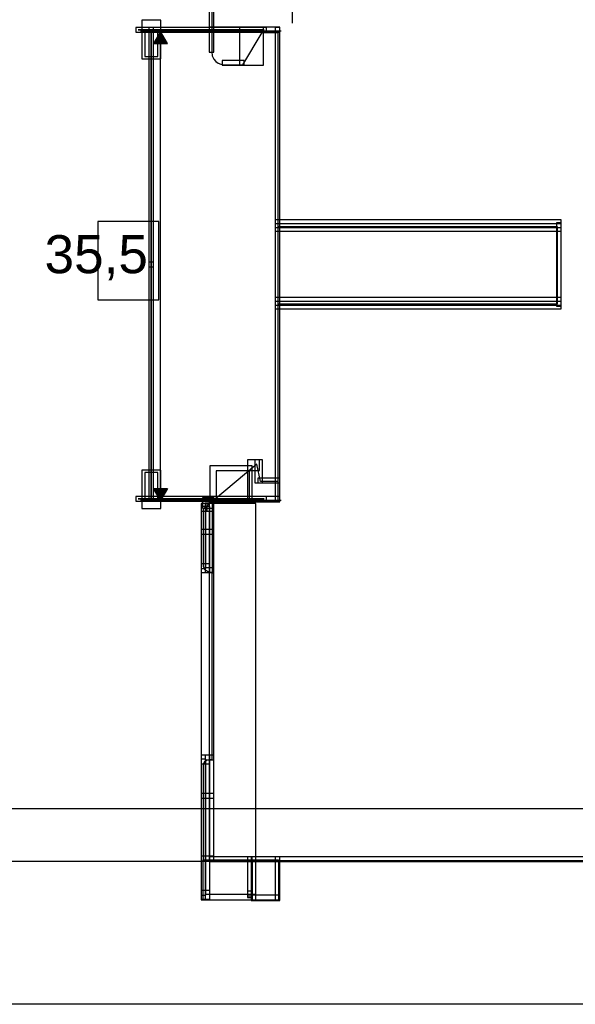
# Model space of a CAD drawing. Extents: x 0 to 566, y 0 to 372.
# Tile 22 of 24: x 265 to 384, y 0 to 211. Entities that reach past the tile are written whole.
import ezdxf

# ---------------------------------------------------------------- set-up
doc = ezdxf.new("R2010")
doc.units = 0
doc.layers.add('CAPA_1', color=7, linetype='CONTINUOUS')

# ---------------------------------------------------------------- blocks, each defined once
blk = doc.blocks.new('BLOCK_168')
at = {"layer": 'CAPA_1'}
blk.add_lwpolyline([(281.85, 151.16), (294.89, 151.16), (294.89, 167.92), (281.85, 167.92), (281.85, 151.16)], dxfattribs=at)
blk = doc.blocks.new('BLOCK_167')
at = {"layer": 'CAPA_1'}
blk.add_blockref('BLOCK_168', (0, 0), dxfattribs=at)
blk = doc.blocks.new('BLOCK_170')
at = {"layer": 'CAPA_1'}
blk.add_open_spline([(290.48, 209.04), (290.48, 209.04), (317.55, 209.04), (317.55, 209.04), (317.55, 209.04), (290.48, 209.04), (290.48, 209.04)], degree=3, knots=[0, 0, 0, 0, 1, 1, 1, 2, 2, 2, 2], dxfattribs=at)
blk = doc.blocks.new('BLOCK_169')
at = {"layer": 'CAPA_1'}
blk.add_blockref('BLOCK_170', (0, 0), dxfattribs=at)
blk = doc.blocks.new('BLOCK_172')
at = {"layer": 'CAPA_1'}
blk.add_lwpolyline([(289.98, 208.54), (318.05, 208.54), (318.05, 209.54), (289.98, 209.54), (289.98, 208.54)], dxfattribs=at)
blk = doc.blocks.new('BLOCK_171')
at = {"layer": 'CAPA_1'}
blk.add_blockref('BLOCK_172', (0, 0), dxfattribs=at)
blk = doc.blocks.new('BLOCK_174')
at = {"layer": 'CAPA_1'}
blk.add_open_spline([(290.48, 108.41), (290.48, 108.41), (317.55, 108.41), (317.55, 108.41), (317.55, 108.41), (290.48, 108.41), (290.48, 108.41)], degree=3, knots=[0, 0, 0, 0, 1, 1, 1, 2, 2, 2, 2], dxfattribs=at)
blk = doc.blocks.new('BLOCK_173')
at = {"layer": 'CAPA_1'}
blk.add_blockref('BLOCK_174', (0, 0), dxfattribs=at)
blk = doc.blocks.new('BLOCK_176')
at = {"layer": 'CAPA_1'}
blk.add_lwpolyline([(289.98, 107.91), (318.05, 107.91), (318.05, 108.91), (289.98, 108.91), (289.98, 107.91)], dxfattribs=at)
blk = doc.blocks.new('BLOCK_175')
at = {"layer": 'CAPA_1'}
blk.add_blockref('BLOCK_176', (0, 0), dxfattribs=at)
blk = doc.blocks.new('BLOCK_178')
at = {"layer": 'CAPA_1'}
blk.add_open_spline([(293.31, 158.72), (293.31, 158.72), (293.31, 158.72), (293.31, 158.72), (293.31, 158.72), (293.31, 209.04), (293.31, 209.04), (293.31, 209.04), (293.31, 158.72), (293.31, 158.72)], degree=3, knots=[0, 0, 0, 0, 1, 1, 1, 2, 2, 2, 3, 3, 3, 3], dxfattribs=at)
blk = doc.blocks.new('BLOCK_177')
at = {"layer": 'CAPA_1'}
blk.add_blockref('BLOCK_178', (0, 0), dxfattribs=at)
blk = doc.blocks.new('BLOCK_180')
at = {"layer": 'CAPA_1'}
blk.add_lwpolyline([(292.81, 158.22), (293.81, 158.22), (293.81, 209.54), (292.81, 209.54), (292.81, 158.22)], dxfattribs=at)
blk = doc.blocks.new('BLOCK_179')
at = {"layer": 'CAPA_1'}
blk.add_blockref('BLOCK_180', (0, 0), dxfattribs=at)
blk = doc.blocks.new('BLOCK_182')
at = {"layer": 'CAPA_1'}
blk.add_open_spline([(293.31, 108.41), (293.31, 108.41), (293.31, 108.41), (293.31, 108.41), (293.31, 108.41), (293.31, 158.72), (293.31, 158.72), (293.31, 158.72), (293.31, 108.41), (293.31, 108.41)], degree=3, knots=[0, 0, 0, 0, 1, 1, 1, 2, 2, 2, 3, 3, 3, 3], dxfattribs=at)
blk = doc.blocks.new('BLOCK_181')
at = {"layer": 'CAPA_1'}
blk.add_blockref('BLOCK_182', (0, 0), dxfattribs=at)
blk = doc.blocks.new('BLOCK_184')
at = {"layer": 'CAPA_1'}
blk.add_lwpolyline([(292.81, 107.91), (293.81, 107.91), (293.81, 159.22), (292.81, 159.22), (292.81, 107.91)], dxfattribs=at)
blk = doc.blocks.new('BLOCK_183')
at = {"layer": 'CAPA_1'}
blk.add_blockref('BLOCK_184', (0, 0), dxfattribs=at)
blk = doc.blocks.new('BLOCK_186')
at = {"layer": 'CAPA_1'}
blk.add_lwpolyline([(291.89, 203.37), (294.73, 203.37), (294.73, 209.04), (291.89, 209.04), (291.89, 203.37)], dxfattribs=at)
blk = doc.blocks.new('BLOCK_185')
at = {"layer": 'CAPA_1'}
blk.add_blockref('BLOCK_186', (0, 0), dxfattribs=at)
blk = doc.blocks.new('BLOCK_188')
at = {"layer": 'CAPA_1'}
blk.add_lwpolyline([(291.25, 202.87), (295.37, 202.87), (295.37, 211.1), (291.25, 211.1), (291.25, 202.87)], dxfattribs=at)
blk = doc.blocks.new('BLOCK_187')
at = {"layer": 'CAPA_1'}
blk.add_blockref('BLOCK_188', (0, 0), dxfattribs=at)
blk = doc.blocks.new('BLOCK_190')
at = {"layer": 'CAPA_1'}
blk.add_lwpolyline([(291.89, 108.41), (294.73, 108.41), (294.73, 114.07), (291.89, 114.07), (291.89, 108.41)], dxfattribs=at)
blk = doc.blocks.new('BLOCK_189')
at = {"layer": 'CAPA_1'}
blk.add_blockref('BLOCK_190', (0, 0), dxfattribs=at)
blk = doc.blocks.new('BLOCK_192')
at = {"layer": 'CAPA_1'}
blk.add_lwpolyline([(291.25, 106.34), (295.37, 106.34), (295.37, 114.57), (291.25, 114.57), (291.25, 106.34)], dxfattribs=at)
blk = doc.blocks.new('BLOCK_191')
at = {"layer": 'CAPA_1'}
blk.add_blockref('BLOCK_192', (0, 0), dxfattribs=at)
blk = doc.blocks.new('BLOCK_1986')
at = {"layer": 'CAPA_1'}
blk.add_lwpolyline([(305.71, 30.66), (388.35, 30.66), (388.35, 31.66), (305.71, 31.66), (305.71, 30.66)], dxfattribs=at)
blk = doc.blocks.new('BLOCK_1985')
at = {"layer": 'CAPA_1'}
blk.add_blockref('BLOCK_1986', (0, 0), dxfattribs=at)
blk = doc.blocks.new('BLOCK_1988')
at = {"layer": 'CAPA_1'}
blk.add_lwpolyline([(312.25, 201.45), (317.36, 201.45), (317.36, 209.56), (312.25, 209.56), (312.25, 201.45)], dxfattribs=at)
blk = doc.blocks.new('BLOCK_1987')
at = {"layer": 'CAPA_1'}
blk.add_blockref('BLOCK_1988', (0, 0), dxfattribs=at)
blk = doc.blocks.new('BLOCK_1990')
at = {"layer": 'CAPA_1'}
blk.add_lwpolyline([(305.71, 204.28), (306.71, 204.28), (306.71, 286.78), (305.71, 286.78), (305.71, 204.28)], dxfattribs=at)
blk = doc.blocks.new('BLOCK_1989')
at = {"layer": 'CAPA_1'}
blk.add_blockref('BLOCK_1990', (0, 0), dxfattribs=at)
blk = doc.blocks.new('BLOCK_1992')
at = {"layer": 'CAPA_1'}
blk.add_lwpolyline([(305.71, 30.66), (306.71, 30.66), (306.71, 108.78), (305.71, 108.78), (305.71, 30.66)], dxfattribs=at)
blk = doc.blocks.new('BLOCK_1991')
at = {"layer": 'CAPA_1'}
blk.add_blockref('BLOCK_1992', (0, 0), dxfattribs=at)
blk = doc.blocks.new('BLOCK_1996')
at = {"layer": 'CAPA_1'}
blk.add_lwpolyline([(319.89, 107.91), (320.89, 107.91), (320.89, 209.54), (319.89, 209.54), (319.89, 107.91)], dxfattribs=at)
blk = doc.blocks.new('BLOCK_1995')
at = {"layer": 'CAPA_1'}
blk.add_blockref('BLOCK_1996', (0, 0), dxfattribs=at)
blk = doc.blocks.new('BLOCK_2012')
at = {"layer": 'CAPA_1'}
blk.add_lwpolyline([(305.71, 107.78), (320.89, 107.78), (320.89, 108.91), (305.71, 108.91), (305.71, 107.78)], dxfattribs=at)
blk = doc.blocks.new('BLOCK_2011')
at = {"layer": 'CAPA_1'}
blk.add_blockref('BLOCK_2012', (0, 0), dxfattribs=at)
blk = doc.blocks.new('BLOCK_2016')
at = {"layer": 'CAPA_1'}
blk.add_lwpolyline([(380.27, 149.76), (381.27, 149.76), (381.27, 167.68), (380.27, 167.68), (380.27, 149.76)], dxfattribs=at)
blk = doc.blocks.new('BLOCK_2015')
at = {"layer": 'CAPA_1'}
blk.add_blockref('BLOCK_2016', (0, 0), dxfattribs=at)
blk = doc.blocks.new('BLOCK_2036')
at = {"layer": 'CAPA_1'}
blk.add_lwpolyline([(319.89, 149.17), (381.27, 149.17), (381.27, 150.76), (319.89, 150.76), (319.89, 149.17)], dxfattribs=at)
blk = doc.blocks.new('BLOCK_2035')
at = {"layer": 'CAPA_1'}
blk.add_blockref('BLOCK_2036', (0, 0), dxfattribs=at)
blk = doc.blocks.new('BLOCK_2038')
at = {"layer": 'CAPA_1'}
blk.add_lwpolyline([(319.89, 150.02), (381.27, 150.02), (381.27, 151.61), (319.89, 151.61), (319.89, 150.02)], dxfattribs=at)
blk = doc.blocks.new('BLOCK_2037')
at = {"layer": 'CAPA_1'}
blk.add_blockref('BLOCK_2038', (0, 0), dxfattribs=at)
blk = doc.blocks.new('BLOCK_2060')
at = {"layer": 'CAPA_1'}
blk.add_lwpolyline([(319.89, 165.83), (381.27, 165.83), (381.27, 167.42), (319.89, 167.42), (319.89, 165.83)], dxfattribs=at)
blk = doc.blocks.new('BLOCK_2059')
at = {"layer": 'CAPA_1'}
blk.add_blockref('BLOCK_2060', (0, 0), dxfattribs=at)
blk = doc.blocks.new('BLOCK_2074')
at = {"layer": 'CAPA_1'}
blk.add_lwpolyline([(319.89, 166.68), (381.27, 166.68), (381.27, 168.27), (319.89, 168.27), (319.89, 166.68)], dxfattribs=at)
blk = doc.blocks.new('BLOCK_2073')
at = {"layer": 'CAPA_1'}
blk.add_blockref('BLOCK_2074', (0, 0), dxfattribs=at)
blk = doc.blocks.new('BLOCK_2106')
at = {"layer": 'CAPA_1'}
blk.add_lwpolyline([(308.55, 201.45), (313.25, 201.45), (313.25, 202.45), (308.55, 202.45), (308.55, 201.45)], dxfattribs=at)
blk = doc.blocks.new('BLOCK_2105')
at = {"layer": 'CAPA_1'}
blk.add_blockref('BLOCK_2106', (0, 0), dxfattribs=at)
blk = doc.blocks.new('BLOCK_2108')
at = {"layer": 'CAPA_1'}
blk.add_lwpolyline([(305.71, 208.54), (320.89, 208.54), (320.89, 209.66), (305.71, 209.66), (305.71, 208.54)], dxfattribs=at)
blk = doc.blocks.new('BLOCK_2107')
at = {"layer": 'CAPA_1'}
blk.add_blockref('BLOCK_2108', (0, 0), dxfattribs=at)
blk = doc.blocks.new('BLOCK_2160')
at = {"layer": 'CAPA_1'}
blk.add_lwpolyline([(57.34, 30.74), (487.85, 30.74), (487.85, 286.7), (57.34, 286.7), (57.34, 30.74)], dxfattribs=at)
blk = doc.blocks.new('BLOCK_2159')
at = {"layer": 'CAPA_1'}
blk.add_blockref('BLOCK_2160', (0, 0), dxfattribs=at)
blk = doc.blocks.new('BLOCK_2164')
at = {"layer": 'CAPA_1'}
blk.add_lwpolyline([(304.85, 22.39), (315.77, 22.39), (315.77, 23.56), (304.85, 23.56), (304.85, 22.39)], dxfattribs=at)
blk = doc.blocks.new('BLOCK_2163')
at = {"layer": 'CAPA_1'}
blk.add_blockref('BLOCK_2164', (0, 0), dxfattribs=at)
blk = doc.blocks.new('BLOCK_2166')
at = {"layer": 'CAPA_1'}
blk.add_lwpolyline([(304.85, 52.43), (306.71, 52.43), (306.71, 53.44), (304.85, 53.44), (304.85, 52.43)], dxfattribs=at)
blk = doc.blocks.new('BLOCK_2165')
at = {"layer": 'CAPA_1'}
blk.add_blockref('BLOCK_2166', (0, 0), dxfattribs=at)
blk = doc.blocks.new('BLOCK_2168')
at = {"layer": 'CAPA_1'}
blk.add_lwpolyline([(315.5, 111.87), (317.2, 111.87), (317.2, 116.84), (315.5, 116.84), (315.5, 111.87)], dxfattribs=at)
blk = doc.blocks.new('BLOCK_2167')
at = {"layer": 'CAPA_1'}
blk.add_blockref('BLOCK_2168', (0, 0), dxfattribs=at)
blk = doc.blocks.new('BLOCK_2170')
at = {"layer": 'CAPA_1'}
blk.add_lwpolyline([(313.93, 107.85), (314.93, 107.85), (314.93, 115.53), (313.93, 115.53), (313.93, 107.85)], dxfattribs=at)
blk = doc.blocks.new('BLOCK_2169')
at = {"layer": 'CAPA_1'}
blk.add_blockref('BLOCK_2170', (0, 0), dxfattribs=at)
blk = doc.blocks.new('BLOCK_2172')
at = {"layer": 'CAPA_1'}
blk.add_lwpolyline([(319.89, 22.3), (320.89, 22.3), (320.89, 31.66), (319.89, 31.66), (319.89, 22.3)], dxfattribs=at)
blk = doc.blocks.new('BLOCK_2171')
at = {"layer": 'CAPA_1'}
blk.add_blockref('BLOCK_2172', (0, 0), dxfattribs=at)
blk = doc.blocks.new('BLOCK_2174')
at = {"layer": 'CAPA_1'}
blk.add_lwpolyline([(304.85, 92.62), (306.71, 92.62), (306.71, 93.64), (304.85, 93.64), (304.85, 92.62)], dxfattribs=at)
blk = doc.blocks.new('BLOCK_2173')
at = {"layer": 'CAPA_1'}
blk.add_blockref('BLOCK_2174', (0, 0), dxfattribs=at)
blk = doc.blocks.new('BLOCK_2176')
at = {"layer": 'CAPA_1'}
blk.add_lwpolyline([(316.2, 111.87), (320.89, 111.87), (320.89, 112.87), (316.2, 112.87), (316.2, 111.87)], dxfattribs=at)
blk = doc.blocks.new('BLOCK_2175')
at = {"layer": 'CAPA_1'}
blk.add_blockref('BLOCK_2176', (0, 0), dxfattribs=at)
blk = doc.blocks.new('BLOCK_2178')
at = {"layer": 'CAPA_1'}
blk.add_lwpolyline([(313.93, 114.53), (316.5, 114.53), (316.5, 116.84), (313.93, 116.84), (313.93, 114.53)], dxfattribs=at)
blk = doc.blocks.new('BLOCK_2177')
at = {"layer": 'CAPA_1'}
blk.add_blockref('BLOCK_2178', (0, 0), dxfattribs=at)
blk = doc.blocks.new('BLOCK_2188')
at = {"layer": 'CAPA_1'}
blk.add_lwpolyline([(71.31, 42), (480.33, 42), (480.33, 275.44), (71.31, 275.44), (71.31, 42)], dxfattribs=at)
blk = doc.blocks.new('BLOCK_2187')
at = {"layer": 'CAPA_1'}
blk.add_blockref('BLOCK_2188', (0, 0), dxfattribs=at)
blk = doc.blocks.new('BLOCK_2190')
at = {"layer": 'CAPA_1'}
blk.add_lwpolyline([(304.01, 22.56), (305.85, 22.56), (305.85, 24.41), (304.01, 24.41), (304.01, 22.56)], dxfattribs=at)
blk = doc.blocks.new('BLOCK_2189')
at = {"layer": 'CAPA_1'}
blk.add_blockref('BLOCK_2190', (0, 0), dxfattribs=at)
blk = doc.blocks.new('BLOCK_2192')
at = {"layer": 'CAPA_1'}
blk.add_lwpolyline([(314.77, 22.3), (320.89, 22.3), (320.89, 23.39), (314.77, 23.39), (314.77, 22.3)], dxfattribs=at)
blk = doc.blocks.new('BLOCK_2191')
at = {"layer": 'CAPA_1'}
blk.add_blockref('BLOCK_2192', (0, 0), dxfattribs=at)
blk = doc.blocks.new('BLOCK_2194')
at = {"layer": 'CAPA_1'}
blk.add_lwpolyline([(304.01, 30.8), (306.71, 30.8), (306.71, 31.8), (304.01, 31.8), (304.01, 30.8)], dxfattribs=at)
blk = doc.blocks.new('BLOCK_2193')
at = {"layer": 'CAPA_1'}
blk.add_blockref('BLOCK_2194', (0, 0), dxfattribs=at)
blk = doc.blocks.new('BLOCK_2196')
at = {"layer": 'CAPA_1'}
blk.add_lwpolyline([(304.01, 44.19), (306.71, 44.19), (306.71, 45.19), (304.01, 45.19), (304.01, 44.19)], dxfattribs=at)
blk = doc.blocks.new('BLOCK_2195')
at = {"layer": 'CAPA_1'}
blk.add_blockref('BLOCK_2196', (0, 0), dxfattribs=at)
blk = doc.blocks.new('BLOCK_2198')
at = {"layer": 'CAPA_1'}
blk.add_lwpolyline([(304.01, 92.64), (305.85, 92.64), (305.85, 94.49), (304.01, 94.49), (304.01, 92.64)], dxfattribs=at)
blk = doc.blocks.new('BLOCK_2197')
at = {"layer": 'CAPA_1'}
blk.add_blockref('BLOCK_2198', (0, 0), dxfattribs=at)
blk = doc.blocks.new('BLOCK_2200')
at = {"layer": 'CAPA_1'}
blk.add_lwpolyline([(313.93, 22.89), (315.01, 22.89), (315.01, 24.26), (313.93, 24.26), (313.93, 22.89)], dxfattribs=at)
blk = doc.blocks.new('BLOCK_2199')
at = {"layer": 'CAPA_1'}
blk.add_blockref('BLOCK_2200', (0, 0), dxfattribs=at)
blk = doc.blocks.new('BLOCK_2202')
at = {"layer": 'CAPA_1'}
blk.add_lwpolyline([(304.01, 93.49), (305.01, 93.49), (305.01, 106.8), (304.01, 106.8), (304.01, 93.49)], dxfattribs=at)
blk = doc.blocks.new('BLOCK_2201')
at = {"layer": 'CAPA_1'}
blk.add_blockref('BLOCK_2202', (0, 0), dxfattribs=at)
blk = doc.blocks.new('BLOCK_2204')
at = {"layer": 'CAPA_1'}
blk.add_lwpolyline([(304.01, 23.41), (305.01, 23.41), (305.01, 52.58), (304.01, 52.58), (304.01, 23.41)], dxfattribs=at)
blk = doc.blocks.new('BLOCK_2203')
at = {"layer": 'CAPA_1'}
blk.add_blockref('BLOCK_2204', (0, 0), dxfattribs=at)
blk = doc.blocks.new('BLOCK_2206')
at = {"layer": 'CAPA_1'}
blk.add_lwpolyline([(304.85, 92.64), (305.85, 92.64), (305.85, 106.8), (304.85, 106.8), (304.85, 92.64)], dxfattribs=at)
blk = doc.blocks.new('BLOCK_2205')
at = {"layer": 'CAPA_1'}
blk.add_blockref('BLOCK_2206', (0, 0), dxfattribs=at)
blk = doc.blocks.new('BLOCK_2208')
at = {"layer": 'CAPA_1'}
blk.add_lwpolyline([(304.85, 22.56), (305.85, 22.56), (305.85, 53.43), (304.85, 53.43), (304.85, 22.56)], dxfattribs=at)
blk = doc.blocks.new('BLOCK_2207')
at = {"layer": 'CAPA_1'}
blk.add_blockref('BLOCK_2208', (0, 0), dxfattribs=at)
blk = doc.blocks.new('BLOCK_2210')
at = {"layer": 'CAPA_1'}
blk.add_lwpolyline([(313.93, 23.28), (314.93, 23.28), (314.93, 31.66), (313.93, 31.66), (313.93, 23.28)], dxfattribs=at)
blk = doc.blocks.new('BLOCK_2209')
at = {"layer": 'CAPA_1'}
blk.add_blockref('BLOCK_2210', (0, 0), dxfattribs=at)
blk = doc.blocks.new('BLOCK_2212')
at = {"layer": 'CAPA_1'}
blk.add_lwpolyline([(314.77, 22.39), (315.77, 22.39), (315.77, 31.66), (314.77, 31.66), (314.77, 22.39)], dxfattribs=at)
blk = doc.blocks.new('BLOCK_2211')
at = {"layer": 'CAPA_1'}
blk.add_blockref('BLOCK_2212', (0, 0), dxfattribs=at)
blk = doc.blocks.new('BLOCK_2214')
at = {"layer": 'CAPA_1'}
blk.add_lwpolyline([(304.01, 105.8), (305.32, 105.8), (305.32, 107.46), (304.01, 107.46), (304.01, 105.8)], dxfattribs=at)
blk = doc.blocks.new('BLOCK_2213')
at = {"layer": 'CAPA_1'}
blk.add_blockref('BLOCK_2214', (0, 0), dxfattribs=at)
blk = doc.blocks.new('BLOCK_2216')
at = {"layer": 'CAPA_1'}
blk.add_lwpolyline([(304.01, 100.88), (306.71, 100.88), (306.71, 101.88), (304.01, 101.88), (304.01, 100.88)], dxfattribs=at)
blk = doc.blocks.new('BLOCK_2215')
at = {"layer": 'CAPA_1'}
blk.add_blockref('BLOCK_2216', (0, 0), dxfattribs=at)
blk = doc.blocks.new('BLOCK_2218')
at = {"layer": 'CAPA_1'}
blk.add_lwpolyline([(304.01, 105.8), (305.85, 105.8), (305.85, 106.8), (304.01, 106.8), (304.01, 105.8)], dxfattribs=at)
blk = doc.blocks.new('BLOCK_2217')
at = {"layer": 'CAPA_1'}
blk.add_blockref('BLOCK_2218', (0, 0), dxfattribs=at)
blk = doc.blocks.new('BLOCK_2220')
at = {"layer": 'CAPA_1'}
blk.add_lwpolyline([(305.9, 107.78), (314.93, 107.78), (314.93, 115.53), (305.9, 115.53), (305.9, 107.78)], dxfattribs=at)
blk = doc.blocks.new('BLOCK_2219')
at = {"layer": 'CAPA_1'}
blk.add_blockref('BLOCK_2220', (0, 0), dxfattribs=at)
blk = doc.blocks.new('BLOCK_2222')
at = {"layer": 'CAPA_1'}
blk.add_lwpolyline([(304.32, 106.46), (306.71, 106.46), (306.71, 108.63), (304.32, 108.63), (304.32, 106.46)], dxfattribs=at)
blk = doc.blocks.new('BLOCK_2221')
at = {"layer": 'CAPA_1'}
blk.add_blockref('BLOCK_2222', (0, 0), dxfattribs=at)
blk = doc.blocks.new('BLOCK_2224')
at = {"layer": 'CAPA_1'}
blk.add_lwpolyline([(307.22, 107.79), (314.93, 107.79), (314.93, 114.43), (307.22, 114.43), (307.22, 107.79)], dxfattribs=at)
blk = doc.blocks.new('BLOCK_2223')
at = {"layer": 'CAPA_1'}
blk.add_blockref('BLOCK_2224', (0, 0), dxfattribs=at)
blk = doc.blocks.new('BLOCK_2226')
at = {"layer": 'CAPA_1'}
blk.add_lwpolyline([(304.85, 105.8), (306.71, 105.8), (306.71, 107.53), (304.85, 107.53), (304.85, 105.8)], dxfattribs=at)
blk = doc.blocks.new('BLOCK_2225')
at = {"layer": 'CAPA_1'}
blk.add_blockref('BLOCK_2226', (0, 0), dxfattribs=at)
blk = doc.blocks.new('BLOCK_2228')
at = {"layer": 'CAPA_1'}
blk.add_lwpolyline([(304.01, 51.58), (305.85, 51.58), (305.85, 53.43), (304.01, 53.43), (304.01, 51.58)], dxfattribs=at)
blk = doc.blocks.new('BLOCK_2227')
at = {"layer": 'CAPA_1'}
blk.add_blockref('BLOCK_2228', (0, 0), dxfattribs=at)
blk = doc.blocks.new('BLOCK_2230')
at = {"layer": 'CAPA_1'}
blk.add_lwpolyline([(304.01, 22.39), (315.77, 22.39), (315.77, 107.46), (304.01, 107.46), (304.01, 22.39)], dxfattribs=at)
blk = doc.blocks.new('BLOCK_2229')
at = {"layer": 'CAPA_1'}
blk.add_blockref('BLOCK_2230', (0, 0), dxfattribs=at)
blk = doc.blocks.new('BLOCK_2')
at = {"layer": 'CAPA_1'}
blk.add_lwpolyline([(0, 372), (566.5, 372), (566.5, 0), (0, 0), (0, 372)], dxfattribs=at)
for name in ['BLOCK_2159', 'BLOCK_1989', 'BLOCK_2187', 'BLOCK_171', 'BLOCK_187', 'BLOCK_179', 'BLOCK_2107', 'BLOCK_1987', 'BLOCK_1995', 'BLOCK_169', 'BLOCK_185', 'BLOCK_177', 'BLOCK_2105', 'BLOCK_167', 'BLOCK_2073', 'BLOCK_2059', 'BLOCK_2015', 'BLOCK_183', 'BLOCK_181', 'BLOCK_2037', 'BLOCK_2035', 'BLOCK_2177', 'BLOCK_2167', 'BLOCK_191', 'BLOCK_189', 'BLOCK_2219', 'BLOCK_2223', 'BLOCK_2169', 'BLOCK_2175', 'BLOCK_175', 'BLOCK_173', 'BLOCK_2221', 'BLOCK_2011', 'BLOCK_1991', 'BLOCK_2213', 'BLOCK_2229', 'BLOCK_2201', 'BLOCK_2217', 'BLOCK_2225', 'BLOCK_2205', 'BLOCK_2215', 'BLOCK_2197', 'BLOCK_2173', 'BLOCK_2227', 'BLOCK_2165', 'BLOCK_2207', 'BLOCK_2203', 'BLOCK_2195', 'BLOCK_2193', 'BLOCK_1985', 'BLOCK_2209', 'BLOCK_2211', 'BLOCK_2171', 'BLOCK_2189', 'BLOCK_2163', 'BLOCK_2199', 'BLOCK_2191']:
    blk.add_blockref(name, (0, 0), dxfattribs=at)
blk = doc.blocks.new('BLOCK_2255')
at = {"layer": 'CAPA_1'}
blk.add_lwpolyline([(0, 372), (566.5, 372), (566.5, 0), (0, 0), (0, 372)], dxfattribs=at)
at = {"layer": 'CAPA_1', "color": 250}
for points in [[(320.44, 166.85), (380.44, 166.85), (380.44, 150.19), (320.44, 150.19)], [(314.31, 114.52), (314.31, 107.99)], [(320.44, 112.19), (320.44, 108.02), (306.81, 108.02)], [(306.34, 107.69), (306.34, 92.43)], [(320.6, 22.35), (304.44, 22.35), (304.44, 31.02), (320.6, 31.02), (320.6, 22.35)], [(314.94, 30.85), (314.94, 22.35)]]:
    blk.add_lwpolyline(points, dxfattribs=at)
blk.add_open_spline([(306.27, 285.85), (306.27, 285.85), (414.1, 285.85), (414.1, 285.85), (414.1, 285.85), (416.94, 285.52), (416.94, 282.69), (416.94, 282.69), (416.94, 258.69), (416.94, 258.69), (416.94, 258.69), (419.6, 257.19), (419.6, 254.02), (419.6, 254.02), (419.6, 250.35), (419.6, 250.35), (419.6, 250.35), (445.44, 250.35), (445.44, 250.35), (445.44, 250.35), (445.44, 222.02), (445.44, 222.02), (445.44, 222.02), (475.6, 222.02), (475.6, 222.02), (475.6, 222.02), (479.77, 209.69), (479.77, 209.69), (479.77, 209.69), (478.27, 204.02), (478.27, 204.02), (478.27, 204.02), (478.27, 112.52), (478.27, 112.52), (478.27, 112.52), (479.94, 106.69), (479.94, 106.69), (479.94, 106.69), (475.44, 94.69), (475.44, 94.69), (475.44, 94.69), (445.1, 94.69), (445.1, 94.69), (445.1, 94.69), (445.1, 66.52), (445.1, 66.52), (445.1, 66.52), (419.6, 66.52), (419.6, 66.52), (419.6, 66.52), (420.77, 59.52), (416.77, 57.85), (416.77, 57.85), (416.77, 33.69), (416.77, 33.69), (416.77, 33.69), (416.6, 30.85), (413.94, 30.85), (413.94, 30.85), (304.44, 30.85), (304.44, 30.85), (304.44, 30.85), (304.44, 51.52), (304.44, 51.52), (304.44, 51.52), (304.6, 52.52), (306.27, 52.52), (306.27, 52.52), (306.27, 92.69), (306.27, 92.69), (306.27, 92.69), (304.44, 92.85), (304.44, 94.02), (304.44, 94.02), (304.44, 106.19), (304.44, 106.19), (304.44, 106.19), (315.94, 115.85), (315.94, 115.85), (315.94, 115.85), (316.77, 112.19), (316.77, 112.19), (316.77, 112.19), (320.44, 112.19), (320.44, 112.19), (320.44, 112.19), (320.44, 208.52), (320.44, 208.52), (320.44, 208.52), (317.1, 208.52), (317.1, 208.52), (317.1, 208.52), (312.94, 201.52), (312.94, 201.52), (312.94, 201.52), (309.1, 201.52), (309.1, 201.52), (309.1, 201.52), (306.27, 201.69), (306.27, 204.35), (306.27, 204.35), (306.27, 285.85), (306.27, 285.85)], degree=3, knots=[0, 0, 0, 0, 1, 1, 1, 2, 2, 2, 3, 3, 3, 4, 4, 4, 5, 5, 5, 6, 6, 6, 7, 7, 7, 8, 8, 8, 9, 9, 9, 10, 10, 10, 11, 11, 11, 12, 12, 12, 13, 13, 13, 14, 14, 14, 15, 15, 15, 16, 16, 16, 17, 17, 17, 18, 18, 18, 19, 19, 19, 20, 20, 20, 21, 21, 21, 22, 22, 22, 23, 23, 23, 24, 24, 24, 25, 25, 25, 26, 26, 26, 27, 27, 27, 28, 28, 28, 29, 29, 29, 30, 30, 30, 31, 31, 31, 32, 32, 32, 33, 33, 33, 34, 34, 34, 34], dxfattribs=at)
blk = doc.blocks.new('*U2264')
at = {"layer": 'CAPA_1', "color": 250, "extrusion": (0, 0, -1)}
for points in [[(-295.29, 108.06), (-293.79, 110.65), (-295.29, 110.65)], [(-295.29, 108.06), (-295.29, 110.65), (-296.79, 110.65)]]:
    blk.add_solid(points, dxfattribs=at)
blk = doc.blocks.new('*U2265')
at = {"layer": 'CAPA_1', "color": 250}
blk.add_solid([(295.29, 206.09), (293.79, 206.09), (295.29, 208.69)], dxfattribs=at)
at = {"layer": 'CAPA_1', "color": 250, "extrusion": (0, 0, -1)}
blk.add_solid([(-295.29, 206.09), (-295.29, 208.69), (-296.79, 206.09)], dxfattribs=at)

msp = doc.modelspace()

# ---------------------------------------------------------------- linework, layer by layer
at = {"layer": 'CAPA_1', "color": 250}
for points in [[(323.52, 309.38), (323.52, 210.5)], [(290.96, 208.81), (321.17, 208.81)], [(295.3, 110.22), (295.3, 206.53)], [(290.96, 108.15), (321.17, 108.15)]]:
    msp.add_lwpolyline(points, dxfattribs=at)
at = {"layer": 'CAPA_1'}
for points in [[(296.79, 206.09), (295.29, 208.69), (293.79, 206.09), (296.79, 206.09)], [(296.79, 110.65), (295.29, 108.06), (293.79, 110.65), (296.79, 110.65)]]:
    msp.add_lwpolyline(points, dxfattribs=at)

# ---------------------------------------------------------------- block references
for name in ['BLOCK_2', 'BLOCK_2255']:
    msp.add_blockref(name, (0, 0), dxfattribs=at)
at = {"layer": 'CAPA_1', "color": 250}
for name in ['*U2265', '*U2264']:
    msp.add_blockref(name, (0, 0), dxfattribs=at)

# ---------------------------------------------------------------- texts
at = {"layer": 'CAPA_1', "color": 250, "insert": (270.39, 155.33), "char_height": 8.16, "attachment_point": 7}
msp.add_mtext('\\fHelvetica|b0|i0|c0|p34;\\W1;35,5', dxfattribs=at)

doc.saveas('drawing.dxf')
